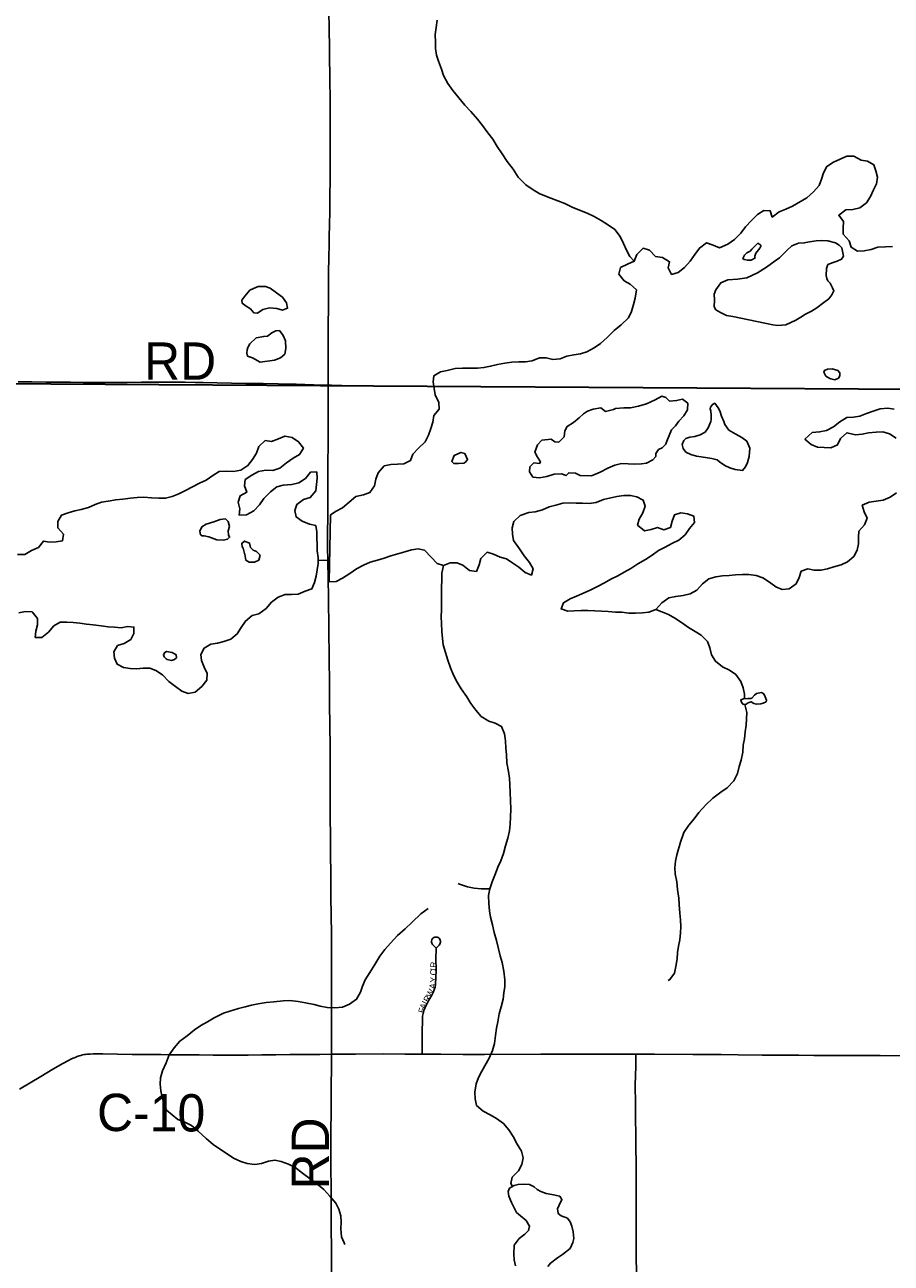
# Model space of a CAD drawing. Header units: feet. Extents: x 2113747 to 2516209, y 960708 to 1356798.
# Tile 20 of 253: x 2289153 to 2296115, y 1111647 to 1121601. Entities that reach past the tile are written whole.
import ezdxf

# ---------------------------------------------------------------- set-up
doc = ezdxf.new("R2010")
doc.units = ezdxf.units.FT
doc.header["$LTSCALE"] = 50
doc.header["$MEASUREMENT"] = 0
doc.linetypes.add('OhDOT_USTN3', pattern=[0.22, 0.165, -0.055])
for name, color, linetype in [('0_Xref', 7, 'Continuous'), ('GM_X_County_Road', 3, 'Continuous'), ('GM_X_County_Road_Text', 3, 'Continuous'), ('GM_X_Major_Lake', 5, 'Continuous'), ('GM_X_Minor_Lake', 5, 'Continuous'), ('GM_X_Minor_River', 5, 'Continuous'), ('GM_X_Township', 251, 'OhDOT_USTN3'), ('GM_X_Township_Road', 4, 'Continuous'), ('GM_X_Township_Road_Text', 4, 'Continuous'), ('GM_X_Township_Subdivision', 4, 'Continuous'), ('GM_X_Township_Subdivision_Text', 4, 'Continuous')]:
    doc.layers.add(name, color=color, linetype=linetype)
doc.styles.add('Styledgn030', font='dgn030.shx')

# ---------------------------------------------------------------- blocks, each defined once
blk = doc.blocks.new('POR')
at = {"layer": 'GM_X_County_Road', "flags": 128}
for points in [[(2289099.9, 1118732.3), (2289209.1, 1118731.4), (2289325.5, 1118729.7), (2289404.7, 1118728.5), (2289519.7, 1118727.7), (2289623.6, 1118727.2), (2289814.8, 1118726.3), (2289906.3, 1118726.6), (2289974.7, 1118727.2), (2290090.1, 1118728.2), (2290172, 1118728.5), (2290263.4, 1118728.9), (2290329.8, 1118728.6), (2290441.2, 1118727.8), (2290523.2, 1118726.7), (2290587.1, 1118724.7), (2290697.8, 1118722.2), (2290814.7, 1118719.6), (2290928.4, 1118718.8), (2291068.7, 1118716.7), (2291188.4, 1118715), (2291256.3, 1118713.6), (2291334.3, 1118711.6), (2291476.4, 1118708), (2291551.4, 1118705.9), (2291591.8, 1118704.9)], [(2291591.8, 1118704.9), (2291618.8, 1118703.9), (2291659, 1118703), (2291701.7, 1118702.2)], [(2289110.9, 1113045.5), (2289283, 1113147.7), (2289378.6, 1113205.4), (2289458.9, 1113250.8), (2289504, 1113276.3), (2289522.7, 1113285.9), (2289541.1, 1113294.6), (2289557.4, 1113301.5), (2289574.2, 1113308.1), (2289589.4, 1113313.2), (2289603, 1113317.1), (2289617.4, 1113320.7), (2289630.8, 1113323.5), (2289641.9, 1113325.5), (2289653.1, 1113326.7), (2289665, 1113327.7), (2289677.9, 1113328.4), (2289701.7, 1113329.1), (2289780.2, 1113329.1), (2290017.1, 1113325.6), (2290176.4, 1113323.8), (2290245.3, 1113323.2), (2290320.7, 1113322.9), (2290455.2, 1113321.9), (2290553.4, 1113320.9), (2290668.2, 1113319.9), (2290769.9, 1113318.8), (2290947.1, 1113319.6), (2291058.3, 1113320.8), (2291169.9, 1113322.7), (2291283.7, 1113324.6), (2291373.2, 1113325.1), (2291435.5, 1113325.2), (2291524.6, 1113325.5), (2291618.1, 1113326.4)], [(2291618.1, 1113326.4), (2291811.9, 1113327.8), (2292038.3, 1113328.5), (2292205.8, 1113328.4), (2292345, 1113327.8)], [(2292345, 1113327.8), (2292495.4, 1113325.9), (2292672.6, 1113325.6), (2292846.6, 1113325.3), (2293299.5, 1113326.5), (2293434, 1113326.4), (2293598.2, 1113327.2), (2293736, 1113327.2), (2293919.7, 1113327.8), (2294063.7, 1113328)], [(2294063.7, 1113328), (2294077.2, 1113328), (2294211.8, 1113328.4), (2294520.3, 1113325.3), (2294713.9, 1113324), (2294749.9, 1113324.4), (2294884.4, 1113323), (2295077.8, 1113320.3), (2295149.9, 1113319.2), (2295231.8, 1113318.6), (2295307.2, 1113318.3), (2295372.8, 1113318), (2295494.2, 1113317.2), (2295714, 1113317.4), (2295904.4, 1113317.5), (2296025.9, 1113316), (2296538.8, 1113308.9)]]:
    blk.add_lwpolyline(points, dxfattribs=at)
at = {"layer": 'GM_X_Major_Lake'}
for p, q in [((2294981.7, 1119782.5), (2294954.6, 1119767.7)), ((2294841.4, 1119255.4), (2295163.6, 1119190)), ((2295590.6, 1118776.2), (2295622.4, 1118756.9)), ((2294311.1, 1118253.2), (2294349.5, 1118344.5)), ((2294552.1, 1118133.8), (2294674, 1118114.9)), ((2292637.9, 1118076.1), (2292681.9, 1118078.2)), ((2291608.7, 1117662.9), (2291600, 1117123.9)), ((2290631.1, 1117486.3), (2290695.1, 1117460.4)), ((2290921.3, 1117345), (2290925.5, 1117314.7)), ((2290297.3, 1116499.7), (2290331.3, 1116491.8))]:
    blk.add_line(p, q, dxfattribs=at)
at = {"layer": 'GM_X_Major_Lake', "flags": 128}
for points in [[(2295749.6, 1120113.1), (2295807.6, 1120117.3), (2295863.6, 1120129.4), (2295915.5, 1120169.6), (2295947.4, 1120221.8), (2295973.3, 1120274), (2295997.1, 1120324.1), (2296005, 1120376.2), (2295990.9, 1120426.3), (2295974.8, 1120476.4), (2295924.7, 1120506.3), (2295872.7, 1120514.2), (2295814.6, 1120546.1), (2295758.6, 1120546), (2295650.7, 1120497.7), (2295598.8, 1120463.5), (2295570.9, 1120411.3), (2295555, 1120359.2), (2295535.1, 1120309), (2295491.2, 1120258.8), (2295437.3, 1120210.6), (2295321.5, 1120142.2), (2295269.5, 1120118), (2295215.6, 1120097.9), (2295159.6, 1120055.7), (2295143.5, 1120105.7), (2295091.5, 1120107.6), (2295039.6, 1120077.4), (2294993.7, 1120027.2), (2294943.8, 1119977), (2294907.9, 1119926.8), (2294856, 1119876.6), (2294802.1, 1119838.4), (2294736.2, 1119808.2), (2294684.1, 1119830.1), (2294632.1, 1119848), (2294574.1, 1119805.8), (2294538.3, 1119753.6), (2294500.4, 1119701.4), (2294454.5, 1119649.2), (2294402.6, 1119609), (2294350.6, 1119594.9), (2294322.5, 1119646.9), (2294334.4, 1119697.1), (2294278.3, 1119731), (2294220.3, 1119738.9), (2294172.1, 1119790.9), (2294122.1, 1119804.8), (2294072.2, 1119754.6), (2294050.3, 1119702.4), (2293996.4, 1119676.2), (2293940.4, 1119650), (2293926.5, 1119597.9), (2293968.7, 1119543.9), (2294018.7, 1119516), (2294068.9, 1119470), (2294059, 1119403.9), (2294045.1, 1119353.7), (2294029.3, 1119297.6), (2294005.4, 1119245.4), (2293945.5, 1119189.2), (2293889.6, 1119143), (2293833.7, 1119088.7), (2293779.8, 1119038.5), (2293727.9, 1119004.3), (2293669.9, 1118972.1), (2293618, 1118956), (2293566, 1118947.8), (2293508, 1118937.7), (2293454.1, 1118915.5), (2293396.1, 1118911.4), (2293342, 1118925.3), (2293290, 1118925.2), (2293230.1, 1118901), (2293176.1, 1118892.8), (2293122.1, 1118892.7), (2293068.1, 1118888.6), (2293010.1, 1118880.4), (2292952.1, 1118870.3), (2292896.1, 1118856.1), (2292842.1, 1118846), (2292790.2, 1118841.8), (2292670.1, 1118841.6), (2292612.1, 1118837.4), (2292548.2, 1118823.2), (2292494.2, 1118811.1), (2292440.3, 1118780.9), (2292434.4, 1118730.8), (2292442.5, 1118676.7), (2292450.6, 1118626.6), (2292480.8, 1118566.6), (2292482.9, 1118512.5), (2292441, 1118460.3), (2292431.1, 1118408.2), (2292415.2, 1118356.1), (2292397.4, 1118301.9), (2292371.5, 1118247.8), (2292317.6, 1118199.5), (2292271.7, 1118149.3), (2292253.8, 1118099.2), (2292199.9, 1118073)], [(2296124.3, 1119819.5), (2296070.3, 1119817.3), (2296008.3, 1119813.2), (2295954.3, 1119795), (2295898.3, 1119784.9), (2295844.4, 1119782.7), (2295794.3, 1119812.7), (2295778.2, 1119864.8), (2295730, 1119918.7), (2295729.9, 1119968.8), (2295731.8, 1120018.9), (2295693.7, 1120070.9), (2295749.6, 1120113.1)], [(2295163.6, 1119190), (2295203.6, 1119184.1), (2295267.6, 1119190.3), (2295347.6, 1119226.5), (2295389.5, 1119250.7), (2295425.5, 1119274.8), (2295473.4, 1119299), (2295517.3, 1119327.1), (2295573.3, 1119369.3), (2295615.2, 1119399.5), (2295639.1, 1119429.6), (2295653.1, 1119463.7), (2295643, 1119485.7), (2295632.9, 1119507.7), (2295624.9, 1119525.8), (2295606.9, 1119543.7), (2295596.8, 1119561.8), (2295592.8, 1119585.8), (2295594.6, 1119641.9), (2295606.6, 1119674), (2295648.5, 1119690.1), (2295680.5, 1119702.2), (2295716.5, 1119718.3), (2295732.4, 1119742.4), (2295724.3, 1119782.5), (2295718.3, 1119808.5), (2295698.2, 1119830.5), (2295666.2, 1119848.5), (2295606.1, 1119864.3), (2295554.1, 1119866.2), (2295512.1, 1119864.1), (2295458.1, 1119856), (2295416.2, 1119847.9), (2295370.2, 1119845.8), (2295316.2, 1119825.6), (2295280.3, 1119789.4), (2295216.4, 1119729.2), (2295182.5, 1119703.1), (2295112.6, 1119652.8), (2295040.7, 1119608.5), (2294954.7, 1119568.3), (2294878.8, 1119556.1), (2294802.8, 1119551.9), (2294744.8, 1119527.7), (2294704.9, 1119471.5), (2294693, 1119435.4), (2294695.1, 1119389.3), (2294693.2, 1119335.2), (2294705.3, 1119311.2), (2294743.3, 1119289.2), (2294791.4, 1119265.3), (2294841.4, 1119255.4)], [(2294954.6, 1119767.7), (2294936.3, 1119750.6), (2294922.4, 1119722.5), (2294932.4, 1119714.5), (2294962.4, 1119708.5), (2294990.4, 1119708.6), (2295020.4, 1119724.7), (2295020.3, 1119742.7), (2295028.3, 1119764.8), (2295058.2, 1119804.9), (2295068.2, 1119821), (2295068.2, 1119829), (2295042.1, 1119845), (2294994.2, 1119798.8), (2294981.7, 1119782.5)], [(2293840.7, 1116886.6), (2293898.8, 1116880.8), (2293950.8, 1116878.9), (2294006.8, 1116873), (2294060.8, 1116871.1), (2294116.8, 1116875.2), (2294168.8, 1116879.4), (2294222.8, 1116901.5), (2294272.6, 1116953.8), (2294328.5, 1116993.9), (2294384.5, 1117006.1), (2294442.5, 1117014.3), (2294498.5, 1117026.4), (2294552.4, 1117056.6), (2294598.3, 1117106.8), (2294650.2, 1117149), (2294706.2, 1117165.1), (2294760.2, 1117173.3), (2294812.2, 1117175.4), (2294864.2, 1117179.6), (2294920.2, 1117181.7), (2294972.2, 1117183.8), (2295030.2, 1117175.9), (2295082.3, 1117156), (2295136.3, 1117120.1), (2295188.4, 1117084.1), (2295238.5, 1117062.2), (2295296.5, 1117066.3), (2295350.4, 1117108.6), (2295374.3, 1117158.7), (2295392.2, 1117208.8), (2295444.1, 1117229), (2295496.2, 1117217.1), (2295550.2, 1117217.2), (2295602.1, 1117227.4), (2295654.1, 1117243.5), (2295712.1, 1117261.7), (2295764, 1117283.8), (2295815.9, 1117328.1), (2295841.8, 1117378.2), (2295851.7, 1117428.3), (2295851.6, 1117480.4), (2295855.5, 1117530.5), (2295901.4, 1117582.7), (2295921.3, 1117634.9), (2295899.1, 1117686.9), (2295883, 1117739), (2295937, 1117765.1), (2295994.9, 1117773.3), (2296050.9, 1117779.4), (2296106.9, 1117803.6), (2296158.8, 1117839.8)], [(2296155.8, 1118278.6), (2296101.7, 1118312.6), (2296047.7, 1118328.5), (2295993.7, 1118326.3), (2295933.7, 1118322.2), (2295881.7, 1118310.1), (2295827.7, 1118305.9), (2295759.7, 1118321.8), (2295707.8, 1118275.6), (2295683.9, 1118225.4), (2295629.9, 1118201.2), (2295575.9, 1118203.1), (2295521.9, 1118207), (2295471.9, 1118228.9), (2295421.7, 1118270.9), (2295479.6, 1118323.1), (2295539.6, 1118329.3), (2295595.6, 1118341.4), (2295651.6, 1118369.6), (2295703.5, 1118409.8), (2295757.4, 1118444), (2295811.4, 1118448.1), (2295863.4, 1118456.3), (2295915.3, 1118476.4), (2295969.3, 1118494.6), (2296027.3, 1118514.8), (2296087.3, 1118520.9), (2296139.3, 1118513)], [(2295622.4, 1118756.9), (2295628.7, 1118754.3), (2295662.7, 1118748.4), (2295690.7, 1118760.4), (2295702.6, 1118778.5), (2295702.6, 1118802.6), (2295686.5, 1118822.6), (2295640.5, 1118836.5), (2295604.5, 1118832.4), (2295578.5, 1118822.3), (2295572.5, 1118808.3), (2295580.6, 1118794.3), (2295590.6, 1118776.2)], [(2294349.5, 1118344.5), (2294381.4, 1118376.7), (2294409.3, 1118414.8), (2294449.2, 1118457), (2294477.1, 1118505.1), (2294481, 1118559.2), (2294438.9, 1118593.2), (2294390.9, 1118581.1), (2294334.9, 1118574.9), (2294302.9, 1118604.9), (2294270.8, 1118614.9), (2294218.9, 1118586.7), (2294149, 1118554.5), (2294085, 1118536.3), (2294019, 1118522.1), (2293967, 1118522), (2293901, 1118515.8), (2293883, 1118507.8), (2293819.1, 1118493.6), (2293783, 1118523.6), (2293719, 1118511.4), (2293675, 1118495.2), (2293643.1, 1118475.1), (2293607.2, 1118443), (2293561.2, 1118404.8), (2293511.3, 1118372.6), (2293491.4, 1118338.5), (2293487.5, 1118290.4), (2293443.6, 1118246.2), (2293411.6, 1118250.2), (2293383.5, 1118270.1), (2293307.5, 1118261.9), (2293273.6, 1118223.8), (2293251.8, 1118165.6), (2293273.8, 1118125.6), (2293295.9, 1118087.6), (2293290, 1118075.6), (2293243.9, 1118081.5), (2293212, 1118049.3), (2293208.1, 1118009.2), (2293236.2, 1117965.2), (2293288.2, 1117959.3), (2293348.2, 1117969.5), (2293408.2, 1117989.7), (2293466.2, 1117991.8), (2293502.2, 1117977.9), (2293524.2, 1118000), (2293578.2, 1117998.1), (2293616.2, 1117978.1), (2293706.2, 1117976.4), (2293776.2, 1118004.6), (2293838.1, 1118036.8), (2293894.1, 1118060.9), (2293948, 1118075.1), (2294002.1, 1118071.2), (2294054.1, 1118069.3), (2294108.1, 1118073.5), (2294148, 1118077.6), (2294200, 1118105.7), (2294223.9, 1118131.8), (2294223.9, 1118155.9), (2294245.8, 1118188), (2294275.8, 1118202.1), (2294303.7, 1118230.2), (2294311.1, 1118253.2)], [(2294674, 1118114.9), (2294716, 1118104.9), (2294736.1, 1118089), (2294778.2, 1118059), (2294818.2, 1118039.1), (2294860.2, 1118027.1), (2294920.3, 1118019.2), (2294944.2, 1118049.4), (2294960.1, 1118083.5), (2294974, 1118131.6), (2294979.9, 1118197.7), (2294955.7, 1118253.8), (2294915.7, 1118283.8), (2294865.6, 1118311.7), (2294809.5, 1118343.6), (2294779.4, 1118387.6), (2294769.4, 1118411.6), (2294751.3, 1118455.7), (2294739.2, 1118497.7), (2294725.1, 1118521.8), (2294697, 1118559.8), (2294679, 1118549.7), (2294663.1, 1118527.6), (2294661.1, 1118515.6), (2294665.2, 1118495.6), (2294669.2, 1118465.5), (2294669.3, 1118429.4), (2294665.3, 1118411.4), (2294643.5, 1118361.3), (2294621.5, 1118327.1), (2294579.6, 1118305), (2294537.6, 1118292.9), (2294497.6, 1118286.8), (2294463.6, 1118274.7), (2294447.7, 1118260.6), (2294435.7, 1118226.5), (2294443.8, 1118194.5), (2294465.9, 1118166.5), (2294505.9, 1118146.5), (2294550, 1118134.6), (2294552.1, 1118133.8)], [(2289869.1, 1116560.9), (2289875.2, 1116510.8), (2289895.4, 1116460.7), (2289945.4, 1116434.8), (2289999.4, 1116426.9), (2290051.5, 1116425), (2290105.5, 1116429.1), (2290157.5, 1116429.3), (2290207.5, 1116411.4), (2290259.6, 1116375.4), (2290309.7, 1116323.4), (2290363.8, 1116283.5), (2290415.9, 1116245.5), (2290466, 1116225.6), (2290521.9, 1116237.7), (2290575.8, 1116281.9), (2290615.7, 1116332.1), (2290619.6, 1116386.2), (2290595.5, 1116438.3), (2290573.4, 1116490.3), (2290569.2, 1116540.4), (2290595.1, 1116590.6), (2290647, 1116622.8), (2290701, 1116630.9), (2290753, 1116645), (2290809, 1116663.2), (2290860.9, 1116705.4), (2290890.8, 1116755.6), (2290926.6, 1116807.7), (2290980.5, 1116853.9), (2291034.5, 1116866.1), (2291092.4, 1116908.3), (2291136.3, 1116960.5), (2291190.2, 1117000.7), (2291244.2, 1117020.9), (2291296.2, 1117023), (2291350.2, 1117025.1), (2291406.1, 1117049.3), (2291460.1, 1117067.4), (2291480, 1117119.6), (2291495.9, 1117169.7), (2291503.8, 1117219.8), (2291509.6, 1117269.9), (2291509.5, 1117320), (2291503.4, 1117372.1), (2291503.3, 1117424.2), (2291501.2, 1117474.3), (2291501.1, 1117524.4), (2291490.9, 1117576.5), (2291440.9, 1117588.4), (2291382.8, 1117610.3), (2291332.7, 1117646.2), (2291322.6, 1117696.3), (2291340.5, 1117746.4), (2291392.4, 1117786.6), (2291446.4, 1117802.8), (2291492.3, 1117855), (2291498.2, 1117907.1), (2291502, 1117957.2), (2291499.9, 1118007.3), (2291447.9, 1118005.2), (2291410, 1117955), (2291354.1, 1117918.8), (2291300.1, 1117906.6), (2291230.2, 1117900.5), (2291178.2, 1117888.3), (2291126.3, 1117848.1), (2291074.4, 1117793.9), (2291038.5, 1117743.7), (2290992.6, 1117693.5), (2290934.7, 1117663.3), (2290876.7, 1117659.2), (2290880.6, 1117711.3), (2290868.4, 1117763.4), (2290884.3, 1117815.5), (2290936.2, 1117843.7), (2290918.1, 1117895.7), (2290924, 1117945.8), (2290977.9, 1117982), (2291029.9, 1118010.2), (2291089.9, 1118020.4), (2291145.9, 1118018.5), (2291203.8, 1118036.6), (2291255.7, 1118080.9), (2291309.7, 1118117), (2291361.6, 1118147.2), (2291391.5, 1118197.4), (2291353.4, 1118249.4), (2291301.3, 1118283.3), (2291243.2, 1118295.2), (2291191.3, 1118273.1), (2291135.3, 1118250.9), (2291085.3, 1118258.8), (2291033.4, 1118210.6), (2291015.5, 1118158.4), (2290983.6, 1118108.3), (2290945.8, 1118058.1), (2290889.8, 1118021.9), (2290829.9, 1118011.8), (2290775.8, 1118013.6), (2290715.8, 1118009.5)], [(2292681.9, 1118078.2), (2292693.9, 1118086.2), (2292711.8, 1118108.3), (2292689.7, 1118154.3), (2292657.7, 1118164.3), (2292603.7, 1118140.1), (2292583.9, 1118089.9), (2292601.9, 1118076), (2292637.9, 1118076.1)], [(2292199.9, 1118073), (2292147.9, 1118068.9), (2292093.9, 1118066.8), (2292041.9, 1118056.6), (2291992, 1118000.4), (2291974.1, 1117948.3), (2291962.2, 1117894.1), (2291926.4, 1117842), (2291874.4, 1117823.8), (2291814.4, 1117809.6), (2291758.5, 1117763.4), (2291706.6, 1117719.2), (2291654.7, 1117691.1), (2291608.7, 1117662.9)], [(2290715.8, 1118009.5), (2290663.9, 1117979.3), (2290612, 1117941.1), (2290558, 1117916.9), (2290500.1, 1117886.8), (2290444.2, 1117856.6), (2290392.2, 1117832.4), (2290338.3, 1117810.2), (2290284.3, 1117796.1), (2290230.3, 1117796), (2290172.3, 1117799.8), (2290110.3, 1117803.7), (2290056.3, 1117801.6), (2290002.3, 1117797.4), (2289942.3, 1117789.3), (2289884.3, 1117783.1), (2289824.3, 1117773), (2289770.3, 1117762.9), (2289718.4, 1117744.7), (2289666.4, 1117722.5), (2289606.4, 1117706.4), (2289554.5, 1117694.2), (2289502.5, 1117678.1), (2289448.5, 1117659.9), (2289418.7, 1117607.8), (2289418.8, 1117557.7), (2289464.9, 1117505.7), (2289457, 1117453.6), (2289405, 1117445.4), (2289353, 1117441.3), (2289303, 1117451.2), (2289263.1, 1117399), (2289207.2, 1117374.8), (2289153.2, 1117342.6), (2289095.2, 1117342.5)], [(2291600, 1117123.9), (2291654, 1117126), (2291705.9, 1117152.2), (2291765.8, 1117190.4), (2291817.8, 1117228.6), (2291875.7, 1117258.8), (2291929.7, 1117280.9), (2291987.6, 1117299.1), (2292041.6, 1117315.3), (2292095.5, 1117333.4), (2292207.5, 1117365.7), (2292261.5, 1117379.9), (2292315.4, 1117388), (2292365.5, 1117378.1), (2292417.6, 1117322.1), (2292467.7, 1117272.2), (2292517.8, 1117254.2), (2292571.7, 1117276.4), (2292623.7, 1117276.5), (2292673.8, 1117258.6), (2292727.9, 1117214.7), (2292781.9, 1117206.8), (2292803.8, 1117260.9), (2292817.7, 1117311), (2292869.6, 1117361.3), (2292919.6, 1117347.3), (2292971.7, 1117321.4), (2293023.7, 1117307.5), (2293073.8, 1117273.6), (2293123.9, 1117241.6), (2293174, 1117197.6), (2293224, 1117177.7), (2293237.9, 1117227.9), (2293207.8, 1117279.9), (2293165.7, 1117333.9), (2293127.5, 1117387.9), (2293081.4, 1117455.9), (2293071.2, 1117508), (2293069.1, 1117558.1), (2293083, 1117608.2), (2293134.9, 1117656.4), (2293202.9, 1117680.6), (2293254.8, 1117686.8), (2293312.8, 1117702.9), (2293366.8, 1117727.1), (2293420.7, 1117739.2), (2293476.7, 1117757.4), (2293528.7, 1117759.5), (2293582.7, 1117755.7), (2293634.7, 1117755.8), (2293688.7, 1117753.9), (2293744.7, 1117762), (2293802.7, 1117786.2), (2293910.6, 1117810.5), (2293966.6, 1117818.7), (2294020.6, 1117818.8), (2294070.7, 1117806.9), (2294122.7, 1117780.9), (2294138.8, 1117730.9), (2294119, 1117678.8), (2294091.1, 1117628.6), (2294077.2, 1117578.5), (2294133.3, 1117532.5), (2294185.3, 1117544.7), (2294237.2, 1117560.8), (2294289.3, 1117542.9), (2294341.3, 1117561.1), (2294355.1, 1117611.2), (2294373, 1117661.3), (2294425, 1117679.5), (2294479, 1117671.6), (2294529.1, 1117651.7), (2294533.2, 1117601.6), (2294493.3, 1117551.4), (2294459.4, 1117501.2), (2294407.5, 1117459), (2294353.6, 1117432.8), (2294297.6, 1117402.7), (2294245.7, 1117374.5), (2294193.8, 1117338.3), (2294139.8, 1117304.1), (2294077.9, 1117267.9), (2294022, 1117231.7), (2293970, 1117201.5), (2293918.1, 1117173.3), (2293862.2, 1117145.2), (2293810.2, 1117115), (2293756.3, 1117086.8), (2293702.3, 1117058.6), (2293648.4, 1117034.4), (2293586.4, 1117008.2), (2293534.5, 1116988.1), (2293482.6, 1116955.9), (2293462.7, 1116905.8), (2293516.7, 1116887.9), (2293568.7, 1116890), (2293622.7, 1116892.1), (2293678.7, 1116892.3), (2293734.7, 1116890.4), (2293786.7, 1116888.5), (2293840.7, 1116886.6)], [(2290695.1, 1117460.4), (2290749.1, 1117458.5), (2290781.1, 1117466.6), (2290799.1, 1117482.7), (2290791, 1117502.7), (2290787, 1117532.8), (2290796.9, 1117568.9), (2290788.8, 1117608.9), (2290766.7, 1117628.9), (2290722.7, 1117624.8), (2290672.8, 1117606.6), (2290610.8, 1117588.5), (2290574.9, 1117566.3), (2290558.9, 1117530.2), (2290565, 1117502.2), (2290579, 1117494.2), (2290595, 1117492.2), (2290631.1, 1117486.3)], [(2290925.5, 1117314.7), (2290929.5, 1117296.6), (2290955.6, 1117280.7), (2290999.6, 1117282.8), (2291033.5, 1117298.9), (2291043.4, 1117339), (2291015.4, 1117367), (2290987.3, 1117378.9), (2290967.3, 1117398.9), (2290959.2, 1117435), (2290919.2, 1117450.9), (2290897.2, 1117432.8), (2290899.3, 1117404.8), (2290909.3, 1117394.8), (2290919.4, 1117352.7), (2290921.3, 1117345)], [(2289106.3, 1116875.7), (2289160.3, 1116885.8), (2289212.3, 1116881.9), (2289254.4, 1116827.9), (2289254.6, 1116777.9), (2289242.7, 1116727.7), (2289236.8, 1116677.6), (2289290.8, 1116675.7), (2289342.7, 1116717.9), (2289386.6, 1116770.1), (2289438.5, 1116798.3), (2289490.5, 1116798.4), (2289542.6, 1116796.5), (2289596.6, 1116792.6), (2289648.6, 1116784.8), (2289702.6, 1116778.9), (2289766.6, 1116771), (2289822.7, 1116761.1), (2289874.7, 1116759.2), (2289926.7, 1116755.3), (2289978.7, 1116763.5), (2290030.7, 1116759.6), (2290028.8, 1116709.5), (2290004.9, 1116659.4), (2289951, 1116629.2), (2289899, 1116611), (2289869.1, 1116560.9)], [(2290331.3, 1116491.8), (2290355.3, 1116499.8), (2290373.3, 1116513.9), (2290369.2, 1116537.9), (2290337.2, 1116555.9), (2290293.2, 1116563.8), (2290279.2, 1116555.8), (2290267.2, 1116535.7), (2290273.3, 1116519.7), (2290289.3, 1116505.7), (2290297.3, 1116499.7)]]:
    blk.add_lwpolyline(points, dxfattribs=at)
at = {"layer": 'GM_X_Minor_Lake'}
for p, q in [((2291124.5, 1119483.1), (2291086.5, 1119497.1)), ((2291045.9, 1118889.9), (2291159.8, 1118904.2)), ((2295086.2, 1116149.4), (2295109.4, 1116159.7)), ((2293063.5, 1112133.7), (2293103.7, 1112053.7))]:
    blk.add_line(p, q, dxfattribs=at)
at = {"layer": 'GM_X_Minor_Lake', "flags": 128}
for points in [[(2291086.5, 1119497.1), (2291032.4, 1119497), (2291014.5, 1119492.9), (2290962.5, 1119468.8), (2290920.6, 1119420.6), (2290896.7, 1119388.4), (2290900.7, 1119362.4), (2290932.8, 1119340.4), (2290966.8, 1119318.5), (2290992.9, 1119286.5), (2291022.9, 1119284.6), (2291066.9, 1119312.7), (2291120.9, 1119324.9), (2291178.9, 1119321), (2291222.9, 1119307.1), (2291264.9, 1119323.2), (2291256.8, 1119367.2), (2291224.7, 1119411.3), (2291176.6, 1119447.2), (2291124.5, 1119483.1)], [(2291159.8, 1118904.2), (2291207.8, 1118924.3), (2291243.7, 1118954.4), (2291249.6, 1118998.6), (2291249.5, 1119060.7), (2291229.4, 1119104.7), (2291199.3, 1119142.7), (2291171.3, 1119142.6), (2291139.3, 1119124.5), (2291103.4, 1119098.4), (2291073.4, 1119096.3), (2291013.4, 1119084.2), (2290961.5, 1119038), (2290945.6, 1119007.9), (2290939.6, 1118987.8), (2290937.7, 1118961.8), (2290943.7, 1118937.7), (2290983.8, 1118923.8), (2291045.9, 1118889.9)], [(2295109.4, 1116159.7), (2295112.5, 1116172.2), (2295102.5, 1116198.3), (2295092.4, 1116222.3), (2295072.4, 1116234.2), (2295032.4, 1116226.1), (2295016.4, 1116214.1), (2294996.5, 1116188), (2294986.5, 1116186), (2294962.5, 1116185.9), (2294928.5, 1116183.8), (2294906.5, 1116175.8), (2294912.5, 1116155.7), (2294926.6, 1116137.7), (2294950.6, 1116139.8), (2294966.5, 1116151.9), (2294988.5, 1116159.9), (2295012.6, 1116145.9), (2295032.6, 1116140), (2295066.6, 1116142.1), (2295086.2, 1116149.4)], [(2293103.7, 1112053.7), (2293135.7, 1112027.7), (2293181.8, 1111989.7), (2293207.9, 1111945.7), (2293202, 1111909.6), (2293172, 1111881.5), (2293126.1, 1111845.3), (2293084.2, 1111793.1), (2293082.4, 1111723), (2293084.5, 1111672.9), (2293096.6, 1111624.8)], [(2293356.6, 1111621.4), (2293378.6, 1111647.5), (2293434.5, 1111689.7), (2293474.4, 1111717.9), (2293534.3, 1111766.1), (2293558.2, 1111812.3), (2293566.2, 1111846.3), (2293560, 1111898.4), (2293547.9, 1111944.5), (2293535.8, 1111978.5), (2293513.8, 1112008.5), (2293463.7, 1112028.5), (2293439.7, 1112046.4), (2293433.6, 1112084.5), (2293447.5, 1112112.6), (2293469.4, 1112158.7), (2293451.4, 1112186.7), (2293389.3, 1112198.6), (2293343.3, 1112208.5), (2293299.3, 1112222.5), (2293271.2, 1112240.4), (2293247.2, 1112260.4), (2293209.1, 1112280.4), (2293157.1, 1112282.2), (2293117.1, 1112280.1), (2293085.2, 1112272.1), (2293049.2, 1112249.9), (2293037.3, 1112223.9), (2293041.4, 1112185.8), (2293063.5, 1112133.7)]]:
    blk.add_lwpolyline(points, dxfattribs=at)
at = {"layer": 'GM_X_Minor_River', "flags": 128}
for points in [[(2294050.3, 1119702.4), (2294016.2, 1119738.4), (2293988.1, 1119790.4), (2293964, 1119842.5), (2293935.9, 1119898.5), (2293895.7, 1119954.5), (2293843.6, 1119990.4), (2293783.6, 1120028.4), (2293729.5, 1120060.3), (2293673.4, 1120086.2), (2293609.3, 1120112.1), (2293551.3, 1120136.1), (2293493.2, 1120164), (2293435.2, 1120185.9), (2293381.1, 1120207.8), (2293291, 1120243.6), (2293238.9, 1120275.6), (2293178.8, 1120315.5), (2293118.7, 1120377.5), (2293076.5, 1120439.5), (2293030.4, 1120503.5), (2292988.2, 1120563.5), (2292950.1, 1120623.6), (2292914, 1120681.6), (2292873.8, 1120733.6), (2292831.7, 1120791.6), (2292789.6, 1120843.6), (2292737.4, 1120903.6), (2292689.3, 1120955.6), (2292641.2, 1121013.6), (2292593, 1121073.6), (2292552.9, 1121129.6), (2292518.7, 1121193.6), (2292500.6, 1121245.7), (2292476.5, 1121307.7), (2292460.4, 1121357.8), (2292454.2, 1121411.9), (2292452.1, 1121462), (2292452, 1121524.1), (2292457.9, 1121578.2), (2292465.7, 1121638.3)], [(2291509.6, 1117296.4), (2291551.6, 1117298.1), (2291602.8, 1117296)], [(2292517.8, 1117254.2), (2292503.9, 1117194.1), (2292504, 1117136), (2292502.2, 1117081.9), (2292502.4, 1116961.6), (2292500.6, 1116899.5), (2292498.7, 1116843.4), (2292502.8, 1116789.3), (2292505, 1116725.2), (2292509.1, 1116667.1), (2292515.2, 1116617), (2292533.4, 1116555), (2292553.5, 1116492.9), (2292573.7, 1116432.8), (2292597.8, 1116374.8), (2292627.9, 1116316.7), (2292660.1, 1116262.7), (2292706.2, 1116198.7), (2292738.3, 1116146.7), (2292778.5, 1116092.7), (2292820.6, 1116040.7), (2292880.7, 1116004.7), (2292932.7, 1115986.8), (2292984.8, 1115960.9), (2293006.9, 1115902.8), (2293015.1, 1115846.8), (2293019.2, 1115786.6), (2293023.3, 1115736.6), (2293027.5, 1115668.4), (2293039.6, 1115598.3), (2293047.7, 1115546.3), (2293049.9, 1115492.2), (2293054, 1115430.1), (2293056.2, 1115365.9), (2293058.3, 1115297.8), (2293056.5, 1115233.7), (2293052.6, 1115175.6), (2293046.7, 1115123.4), (2293034.8, 1115063.3), (2293015, 1115001.1), (2292999.1, 1114941), (2292979.3, 1114880.8), (2292955.4, 1114830.7), (2292935.5, 1114780.5), (2292909.6, 1114712.4), (2292889.8, 1114656.2), (2292879.9, 1114602.1), (2292882, 1114538), (2292888.2, 1114479.9), (2292896.3, 1114427.8), (2292912.4, 1114367.7), (2292924.6, 1114305.6), (2292942.7, 1114239.5), (2292958.9, 1114173.4), (2292973, 1114117.4), (2292989.1, 1114063.3), (2293003.3, 1113995.2), (2293009.4, 1113925.1), (2293009.5, 1113871), (2293001.7, 1113820.9), (2292997.8, 1113768.8), (2292981.9, 1113706.6), (2292966, 1113652.4), (2292954.2, 1113588.3), (2292944.3, 1113536.2), (2292934.4, 1113476), (2292928.6, 1113411.9), (2292912.7, 1113355.8), (2292884.8, 1113295.6), (2292825.1, 1113191.2), (2292799.2, 1113139.1), (2292781.3, 1113088.9), (2292769.5, 1113020.8), (2292771.6, 1112968.7), (2292783.7, 1112914.6), (2292835.8, 1112868.6), (2292893.9, 1112838.7), (2292943.9, 1112808.8), (2293000, 1112770.8), (2293042.2, 1112718.8), (2293076.3, 1112664.8), (2293108.4, 1112602.8), (2293144.5, 1112546.7), (2293156.7, 1112494.7), (2293146.8, 1112440.5), (2293120.9, 1112388.4), (2293069, 1112338.1), (2293059.1, 1112288), (2293073.2, 1112264.7)], [(2294222.8, 1116901.5), (2294270.8, 1116883.6), (2294324.8, 1116861.7), (2294376.9, 1116831.8), (2294429, 1116797.8), (2294487.1, 1116757.9), (2294539.2, 1116723.9), (2294589.3, 1116694), (2294639.4, 1116644), (2294657.5, 1116592), (2294671.6, 1116537.9), (2294703.8, 1116485.9), (2294759.9, 1116439.9), (2294815.9, 1116414), (2294866, 1116378), (2294908.1, 1116322), (2294924.3, 1116272), (2294936.4, 1116221.9), (2294936.5, 1116184.3)], [(2294938.8, 1116138.8), (2294954.7, 1116073.7), (2294952.8, 1116023.6), (2294949, 1115971.5), (2294941.1, 1115917.4), (2294935.2, 1115861.2), (2294925.3, 1115811.1), (2294923.4, 1115755), (2294909.6, 1115690.9), (2294893.7, 1115638.7), (2294879.8, 1115582.6), (2294850, 1115524.4), (2294798.1, 1115468.2), (2294746.2, 1115434), (2294682.3, 1115385.8), (2294624.4, 1115331.5), (2294570.5, 1115269.3), (2294532.6, 1115219.1), (2294488.7, 1115168.9), (2294448.9, 1115108.7), (2294421, 1115030.5), (2294393.3, 1114930.2), (2294381.4, 1114878.1), (2294375.5, 1114826), (2294379.6, 1114775.9), (2294391.8, 1114711.8), (2294397.9, 1114651.7), (2294408.1, 1114581.6), (2294410.2, 1114531.5), (2294416.3, 1114461.4), (2294422.5, 1114407.3), (2294424.6, 1114351.2), (2294420.7, 1114301.1), (2294416.8, 1114247), (2294406.9, 1114194.8), (2294399.1, 1114144.7), (2294395.2, 1114094.6), (2294385.3, 1114032.5), (2294373.4, 1113978.3), (2294337.5, 1113926.2), (2294321.6, 1113918.1)], [(2292889.8, 1114656.2), (2292819.7, 1114656), (2292763.7, 1114661.9), (2292709.7, 1114671.8), (2292645.7, 1114693.7), (2292635.6, 1114699.7)], [(2292394.1, 1114496.8), (2292336.2, 1114454.5), (2292266.3, 1114388.2), (2292210.4, 1114334), (2292148.5, 1114281.8), (2292090.7, 1114219.5), (2292046.8, 1114169.3), (2292006.9, 1114115.1), (2291965.1, 1114048.9), (2291925.2, 1113984.7), (2291889.3, 1113924.5), (2291867.5, 1113874.4), (2291851.6, 1113824.2), (2291819.7, 1113768), (2291761.8, 1113727.8), (2291705.8, 1113705.7), (2291643.8, 1113699.5), (2291583.8, 1113703.4), (2291527.8, 1113713.3), (2291477.8, 1113727.2), (2291409.7, 1113739), (2291349.7, 1113750.9), (2291281.7, 1113758.8), (2291229.7, 1113754.7), (2291155.7, 1113748.5), (2291093.7, 1113742.3), (2291029.7, 1113732.2), (2290975.7, 1113720), (2290923.8, 1113707.9), (2290871.8, 1113693.7), (2290801.8, 1113673.5), (2290749.9, 1113657.4), (2290673.9, 1113619.1), (2290622, 1113586.9), (2290568.1, 1113558.8), (2290516.2, 1113522.6), (2290458.3, 1113474.4), (2290400.4, 1113432.1), (2290352.5, 1113377.9), (2290314.6, 1113321.7), (2290288.7, 1113257.6), (2290258.9, 1113193.4), (2290243, 1113137.2), (2290241.1, 1113087.1), (2290245.2, 1113033), (2290257.4, 1112980.9), (2290271.5, 1112928.9), (2290291.6, 1112876.8), (2290383.8, 1112800.9), (2290433.8, 1112783), (2290491.9, 1112753), (2290546, 1112709.1), (2290610.1, 1112649.1), (2290666.3, 1112601.1), (2290718.3, 1112567.2), (2290772.4, 1112531.2), (2290830.5, 1112491.3), (2290888.6, 1112463.4), (2290940.6, 1112449.5), (2291002.6, 1112441.6), (2291054.6, 1112447.7), (2291110.6, 1112465.9), (2291162.6, 1112474), (2291212.6, 1112464.1), (2291272.6, 1112444.2), (2291322.7, 1112418.3), (2291384.8, 1112370.3), (2291497, 1112286.4), (2291555.1, 1112240.5), (2291603.2, 1112186.5), (2291653.4, 1112130.5), (2291677.5, 1112080.4), (2291691.6, 1112028.4), (2291695.7, 1111976.3), (2291693.8, 1111922.2), (2291698, 1111860.1), (2291720.1, 1111810), (2291726.1, 1111798)]]:
    blk.add_lwpolyline(points, dxfattribs=at)
at = {"layer": 'GM_X_Township', "flags": 128}
for points in [[(2273706.6, 1144116.6), (2274451, 1144099.7), (2275848.1, 1144130), (2275977.4, 1144134.4), (2276352.4, 1144118), (2276673.1, 1144104.1), (2278962.2, 1144111.4), (2282223.6, 1144167.6), (2282615.9, 1144160.3), (2282945.7, 1144162.9), (2283046.1, 1144163.7), (2284147.3, 1144164.5), (2284989, 1144172.2), (2286546.8, 1144190.6), (2290241, 1144200.7), (2292292.6, 1144206.4), (2295497.7, 1144177), (2297666.9, 1144176.2), (2299033.2, 1144175.6), (2299033.9, 1144014.5), (2299047.5, 1140868.4), (2299047.6, 1140749.9), (2299047.8, 1140209.6), (2299046.1, 1140060.4), (2299044.3, 1139886.5), (2299057.8, 1135394.5), (2299057.9, 1135375.9), (2299058.9, 1134619.3), (2299063, 1131449.1), (2299075.5, 1121791.7), (2299079.5, 1118653.9), (2298612.7, 1118656.7), (2291693.7, 1118699.5), (2291590.1, 1118700.2), (2286495.2, 1118731.7), (2284462.4, 1118744.2), (2279390.2, 1118775.6), (2279101.6, 1118777.4), (2278180.8, 1118783.1), (2278095.3, 1118774.2), (2278025.8, 1118784.1), (2276681.8, 1118792.4), (2275473, 1118799.8), (2273938.9, 1118798.6), (2273876.6, 1118816.7), (2273859.4, 1119169.8), (2273866, 1121326.5), (2273809.4, 1124393.2), (2273799.7, 1125028), (2273794.2, 1125937.8), (2273793.6, 1126045), (2273791.5, 1126394.8), (2273784.2, 1127598.8), (2273782.4, 1127896.3), (2273781.7, 1128012.6), (2273776.3, 1128907.7), (2273761.9, 1131307.3), (2273735.1, 1134958.5), (2273727.1, 1137671.6), (2273707.6, 1143905.8), (2273706.6, 1144116.6)], [(2273938.9, 1118798.6), (2275473, 1118799.8), (2276681.8, 1118792.4), (2278025.8, 1118784.1), (2278095.3, 1118774.2), (2278180.8, 1118783.1), (2279101.6, 1118777.4), (2279390.2, 1118775.6), (2284462.4, 1118744.2), (2286495.2, 1118731.7), (2291590.1, 1118700.2), (2291693.7, 1118699.5), (2298612.7, 1118656.7), (2299079.5, 1118653.9), (2299073.2, 1112955.6), (2299072.2, 1110035.2), (2299092.4, 1106995.2), (2299110, 1104924.2), (2299110.4, 1104784.1), (2299120.5, 1100749.6), (2299131.5, 1096371.7), (2299145.4, 1090827), (2298147.3, 1090820), (2294564.9, 1090799.7), (2294189.7, 1090794.9), (2291695.4, 1090779.5), (2287536.2, 1090732.9), (2283974.2, 1090692.1), (2281183.7, 1090660.2), (2280571.3, 1090645.8), (2279736.9, 1090638.3), (2276110.5, 1090564), (2275964.5, 1090560.6), (2275353.8, 1090543.6), (2275299.8, 1090544.7), (2274067.2, 1090515.4), (2274048.7, 1092052.6), (2274044.9, 1093010.2), (2274018.6, 1094549.4), (2274002.6, 1096381.5), (2273943.7, 1101977.2), (2273922.8, 1103968.8), (2273927.6, 1105260.2), (2273894.8, 1107881.1), (2273890.4, 1108659.3), (2273891.8, 1109492.1), (2273890, 1109707.5), (2273888.6, 1109866.3), (2273884.8, 1110318.2), (2273883.9, 1110420.3), (2273881.1, 1110747.6), (2273877.5, 1111173.5), (2273872.2, 1111793.8), (2273868, 1112293.9), (2273861.4, 1113068.9), (2273859.5, 1113280.7), (2273857.2, 1113574.9), (2273856.5, 1113636.4), (2273852.3, 1114201.4), (2273851, 1114280.8), (2273847.8, 1114656.2), (2273844.6, 1115019.5), (2273877.6, 1116829.3), (2273876.6, 1118816.7), (2273938.9, 1118798.6)]]:
    blk.add_lwpolyline(points, dxfattribs=at)
at = {"layer": 'GM_X_Township_Road', "flags": 128}
for points in [[(2291607, 1120588.9), (2291606.9, 1120721.7), (2291606.8, 1120845.8), (2291606.7, 1120956.6), (2291606.3, 1120994.9), (2291604.7, 1121166.1), (2291601.8, 1121362.8), (2291600.8, 1121421.5), (2291598.4, 1121563.5), (2291597.1, 1121714.3)], [(2291591.8, 1118704.9), (2291591.8, 1118740.3), (2291591.4, 1118816.7), (2291591.8, 1118864.5), (2291592, 1119075.9), (2291592, 1119150.3), (2291592.1, 1119206.7), (2291592.4, 1119315.9), (2291592.6, 1119375.7), (2291592.7, 1119425.2), (2291593.3, 1119479.8), (2291593.9, 1119527.1), (2291594.8, 1119598.9), (2291597.4, 1119741.8), (2291598.5, 1119827.5), (2291599.5, 1119890.6), (2291601.3, 1120000.5), (2291603.2, 1120092.4), (2291605.5, 1120234.8), (2291606.6, 1120349), (2291607, 1120472.4), (2291607, 1120588.9)], [(2291618.1, 1113326.4), (2291617.5, 1113493.7), (2291617.6, 1113719.7), (2291616.8, 1114294.2), (2291613.7, 1114592.9), (2291612.8, 1114707), (2291607.9, 1115305.7), (2291608, 1115607.3), (2291606.3, 1115800.5), (2291602.9, 1116141), (2291601, 1116297.3), (2291596.6, 1116737.8), (2291593.1, 1117001.6), (2291589.1, 1117289.7), (2291585.8, 1117411.2), (2291588, 1117755.5), (2291588.7, 1117984.8), (2291591.4, 1118320.3), (2291591.8, 1118704.9)], [(2291621.2, 1110416), (2291622.8, 1110558.7), (2291623.4, 1110658.8), (2291623.6, 1110746.5), (2291622, 1110815.5), (2291622.2, 1111009), (2291620.9, 1111194.6), (2291617.8, 1111635), (2291615.9, 1112059.5), (2291611.5, 1112606.4), (2291618.1, 1113326.4)], [(2294068.1, 1111505.5), (2294065.7, 1111764.6), (2294065.8, 1111869.5), (2294066.1, 1111951.5), (2294066.3, 1112023.6), (2294065.3, 1112121.3), (2294066.2, 1112222.5), (2294065.9, 1112242.2), (2294065.6, 1112324.2), (2294065.2, 1112465.3), (2294063.2, 1112563.8), (2294062.3, 1112701.5), (2294061.4, 1112790.2), (2294059.9, 1112927.8), (2294058.8, 1113078.4), (2294061.8, 1113231.1), (2294063.7, 1113328)]]:
    blk.add_lwpolyline(points, dxfattribs=at)
at = {"layer": 'GM_X_Township_Subdivision', "flags": 128}
blk.add_lwpolyline([(2292345, 1113327.8), (2292346, 1113406.1), (2292347, 1113500.5), (2292348, 1113605.6), (2292350.3, 1113632.2), (2292354.4, 1113655.3), (2292360.7, 1113677.8), (2292370, 1113702.8), (2292382.7, 1113729.9), (2292400.9, 1113761.5), (2292424.4, 1113800.7), (2292435.9, 1113823.8), (2292443.8, 1113844.8), (2292449.5, 1113866.4), (2292452.7, 1113888.7), (2292456.8, 1113947.3), (2292458.3, 1114002.9), (2292456.8, 1114097.9), (2292457.5, 1114167.2), (2292458.4, 1114174.5), (2292459.5, 1114178.3), (2292461.3, 1114182), (2292463.2, 1114185.3), (2292465.7, 1114188.1), (2292482.4, 1114204), (2292487.9, 1114211.1), (2292491.6, 1114218.9), (2292493.5, 1114227.4), (2292493.3, 1114236.1), (2292491.4, 1114244.6), (2292487.7, 1114252.6), (2292482.3, 1114259.2), (2292475.4, 1114264.1), (2292467.4, 1114267.2), (2292455.7, 1114268.6), (2292447, 1114267.7), (2292439.1, 1114264.6), (2292432.3, 1114259.5), (2292426.9, 1114252.8), (2292422.9, 1114245), (2292420.9, 1114236.6), (2292421.2, 1114228.2), (2292423.8, 1114220.1), (2292429.9, 1114209.6), (2292438.1, 1114200.9), (2292447.2, 1114191.1), (2292456.6, 1114180.9)], dxfattribs=at)
at = {"layer": 'GM_X_County_Road_Text', "char_height": 300, "attachment_point": 7, "line_spacing_factor": 0.8, "style": 'Styledgn030'}
for s, insert, rotation in [('{\\Fdgn000|c0;\\C256;RD}', (2290111.8, 1118748.1), 0.00001), ('{\\Fdgn000|c0;\\C256;C-10}', (2289732.9, 1112705.7), 359.66359)]:
    blk.add_mtext(s, dxfattribs=dict(at, insert=insert, rotation=rotation))
at = {"layer": 'GM_X_Township_Road_Text', "insert": (2291597.6, 1112239.1), "char_height": 300, "attachment_point": 7, "rotation": 90, "line_spacing_factor": 0.8, "style": 'Styledgn030'}
blk.add_mtext('{\\Fdgn000|c0;\\C256;RD}', dxfattribs=at)
at = {"layer": 'GM_X_Township_Subdivision_Text', "char_height": 50, "attachment_point": 7, "line_spacing_factor": 0.8, "style": 'Styledgn030'}
for s, insert, rotation in [('{\\Fdgn000|c0;\\C256;R}', (2292462.4, 1114021.8), 88.81004), ('{\\Fdgn000|c0;\\C256;Y}', (2292460, 1113903.1), 88.91183), ('{\\Fdgn000|c0;\\C256;C}', (2292461.2, 1113960.2), 88.81821), ('{\\Fdgn000|c0;\\C256;I}', (2292462, 1113999.8), 88.82864), ('{\\Fdgn000|c0;\\C256;W}', (2292419.2, 1113778.8), 64.09185), ('{\\Fdgn000|c0;\\C256;A}', (2292450, 1113847.2), 78.61131), ('{\\Fdgn000|c0;\\C256;I}', (2292385.5, 1113721), 61.71404), ('{\\Fdgn000|c0;\\C256;R}', (2292395.1, 1113738.8), 58.37817), ('{\\Fdgn000|c0;\\C256;F}', (2292362.4, 1113653.1), 75.87099), ('{\\Fdgn000|c0;\\C256;A}', (2292369.5, 1113682.9), 67.05396)]:
    blk.add_mtext(s, dxfattribs=dict(at, insert=insert, rotation=rotation))

msp = doc.modelspace()

# ---------------------------------------------------------------- block references
at = {"layer": '0_Xref'}
msp.add_blockref('POR', (0, 0), dxfattribs=at)

doc.saveas('drawing.dxf')
